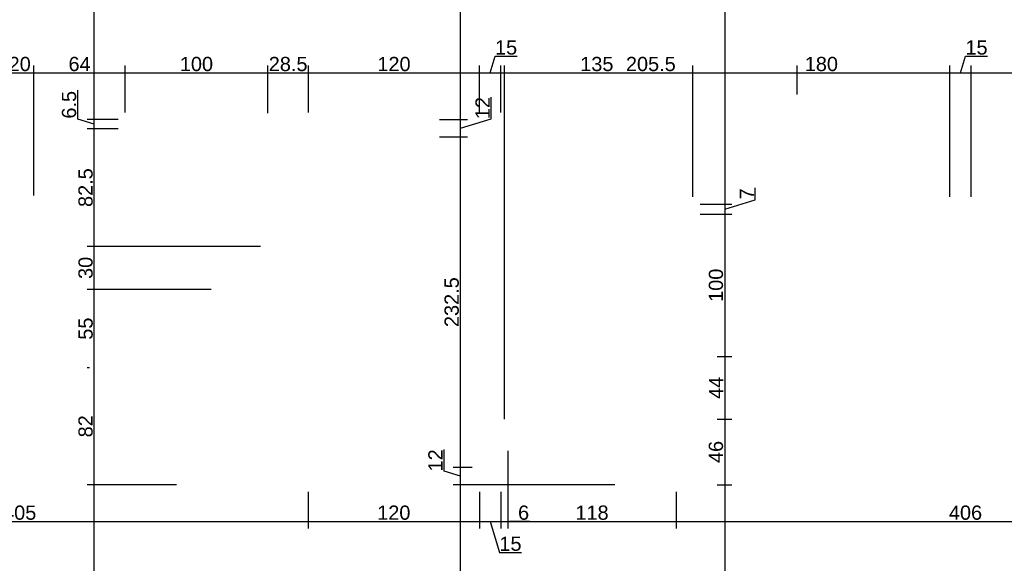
# Model space of a CAD drawing. Header units: millimetres. Extents: x 126553 to 403692, y -95821 to 38049.
# Tile 111 of 256: x 167066 to 167757, y -8104 to -7722. Entities that reach past the tile are written whole.
import ezdxf

# ---------------------------------------------------------------- set-up
doc = ezdxf.new("R2010")
doc.units = ezdxf.units.MM
doc.layers.add('11_wymiary', color=55, linetype='Continuous')
doc.layers.add('11_wymiary @ 50', color=55, linetype='Continuous')
doc.styles.add('11_RJ', font='arial.ttf')
doc.dimstyles.new('11_RJ (cc)', dxfattribs={"dimtxt": 0.2, "dimasz": 0.001, "dimexe": 0.1, "dimexo": 0.1, "dimgap": 0.02, "dimtad": 1, "dimdec": 1, "dimrnd": 0.5, "dimzin": 12, "dimdsep": 46, "dimtxsty": '11_RJ', "dimblk": 'OBLIQUE', "dimcen": 0, "dimdle": 0.01, "dimclrd": 256, "dimclre": 256, "dimclrt": 2, "dimazin": 3, "dimtfac": 1, "dimtdec": 1, "dimtofl": 0, "dimtmove": 0, "dimatfit": 3, "dimldrblk": 'DOT', "dimfxl": 1, "dimtolj": 1, "dimtzin": 13, "dimarcsym": 0})

# ---------------------------------------------------------------- blocks, each defined once
blk = doc.blocks.new('_Oblique')
at = {"color": 0, "linetype": 'ByBlock', "lineweight": -2}
blk.add_line((-0.5, -0.5), (0.5, 0.5), dxfattribs=at)
blk = doc.blocks.new('*D724')
at = {"layer": '11_wymiary', "lineweight": -2, "transparency": 16777216}
for p, q in [((166863.97, -8053.73), (166863.97, -8079.52)), ((167268.74, -8053.73), (167268.74, -8079.52)), ((166863.47, -8074.52), (167269.24, -8074.52))]:
    blk.add_line(p, q, dxfattribs=at)
at = {"layer": 'Defpoints', "color": 0, "transparency": 16777216}
for p in [(166863.97, -8048.73), (167268.74, -8048.73), (167268.74, -8074.52)]:
    blk.add_point(p, dxfattribs=at)
at = {"layer": '11_wymiary', "lineweight": -2, "transparency": 16777216, "xscale": 0.05, "yscale": 0.05, "zscale": 0.05, "rotation": 180}
blk.add_blockref('_Oblique', (166863.97, -8074.52), dxfattribs=at)
at = {"layer": '11_wymiary', "lineweight": -2, "transparency": 16777216, "xscale": 0.05, "yscale": 0.05, "zscale": 0.05}
blk.add_blockref('_Oblique', (167268.74, -8074.52), dxfattribs=at)
at = {"layer": '11_wymiary', "color": 2, "transparency": 16777216, "insert": (167066.35, -8068.41), "char_height": 10, "attachment_point": 5, "style": '11_RJ'}
blk.add_mtext('\\A1;405', dxfattribs=at)
blk = doc.blocks.new('_Dot')
at = {"color": 0, "linetype": 'ByBlock', "lineweight": -2}
blk.add_line((-0.5, 0), (-1, 0), dxfattribs=at)
at = {"color": 0, "linetype": 'ByBlock', "const_width": 0.5}
blk.add_lwpolyline([(-0.25, 0, 1), (0.25, 0, 1)], format="xyb", close=True, dxfattribs=at)
blk = doc.blocks.new('*D725')
at = {"layer": '11_wymiary', "lineweight": -2, "transparency": 16777216}
for p, q in [((167268.74, -8053.73), (167268.74, -8079.52)), ((167388.85, -8053.73), (167388.85, -8079.52)), ((167268.24, -8074.52), (167389.35, -8074.52))]:
    blk.add_line(p, q, dxfattribs=at)
at = {"layer": 'Defpoints', "color": 0, "transparency": 16777216}
for p in [(167268.74, -8048.73), (167388.85, -8048.73), (167388.85, -8074.52)]:
    blk.add_point(p, dxfattribs=at)
at = {"layer": '11_wymiary', "lineweight": -2, "transparency": 16777216, "xscale": 0.05, "yscale": 0.05, "zscale": 0.05, "rotation": 180}
blk.add_blockref('_Oblique', (167268.74, -8074.52), dxfattribs=at)
at = {"layer": '11_wymiary', "lineweight": -2, "transparency": 16777216, "xscale": 0.05, "yscale": 0.05, "zscale": 0.05}
blk.add_blockref('_Oblique', (167388.85, -8074.52), dxfattribs=at)
at = {"layer": '11_wymiary', "color": 2, "transparency": 16777216, "insert": (167328.79, -8068.41), "char_height": 10, "attachment_point": 5, "style": '11_RJ'}
blk.add_mtext('\\A1;120', dxfattribs=at)
blk = doc.blocks.new('*D726')
at = {"layer": '11_wymiary', "lineweight": -2, "transparency": 16777216}
for p, q in [((167388.85, -8053.73), (167388.85, -8079.52)), ((167403.85, -8053.73), (167403.85, -8079.52)), ((167388.35, -8074.52), (167404.35, -8074.52)), ((167396.35, -8074.52), (167402.9, -8096.33)), ((167402.9, -8096.33), (167418.36, -8096.33))]:
    blk.add_line(p, q, dxfattribs=at)
at = {"layer": 'Defpoints', "color": 0, "transparency": 16777216}
for p in [(167388.85, -8048.73), (167403.85, -8048.73), (167403.85, -8074.52)]:
    blk.add_point(p, dxfattribs=at)
at = {"layer": '11_wymiary', "lineweight": -2, "transparency": 16777216, "xscale": 0.05, "yscale": 0.05, "zscale": 0.05, "rotation": 180}
blk.add_blockref('_Oblique', (167388.85, -8074.52), dxfattribs=at)
at = {"layer": '11_wymiary', "lineweight": -2, "transparency": 16777216, "xscale": 0.05, "yscale": 0.05, "zscale": 0.05}
blk.add_blockref('_Oblique', (167403.85, -8074.52), dxfattribs=at)
at = {"layer": '11_wymiary', "color": 2, "transparency": 16777216, "insert": (167410.63, -8090.23), "char_height": 10, "attachment_point": 5, "style": '11_RJ'}
blk.add_mtext('\\A1;15', dxfattribs=at)
blk = doc.blocks.new('*D727')
at = {"layer": '11_wymiary', "lineweight": -2, "transparency": 16777216}
for p, q in [((167526.85, -8053.73), (167526.85, -8079.52)), ((167932.85, -8053.47), (167932.85, -8079.52)), ((167526.35, -8074.52), (167933.35, -8074.52))]:
    blk.add_line(p, q, dxfattribs=at)
at = {"layer": 'Defpoints', "color": 0, "transparency": 16777216}
for p in [(167526.85, -8048.73), (167932.85, -8048.47), (167932.85, -8074.52)]:
    blk.add_point(p, dxfattribs=at)
at = {"layer": '11_wymiary', "lineweight": -2, "transparency": 16777216, "xscale": 0.05, "yscale": 0.05, "zscale": 0.05, "rotation": 180}
blk.add_blockref('_Oblique', (167526.85, -8074.52), dxfattribs=at)
at = {"layer": '11_wymiary', "lineweight": -2, "transparency": 16777216, "xscale": 0.05, "yscale": 0.05, "zscale": 0.05}
blk.add_blockref('_Oblique', (167932.85, -8074.52), dxfattribs=at)
at = {"layer": '11_wymiary', "color": 2, "transparency": 16777216, "insert": (167729.85, -8068.41), "char_height": 10, "attachment_point": 5, "style": '11_RJ'}
blk.add_mtext('\\A1;406', dxfattribs=at)
blk = doc.blocks.new('*D682')
at = {"layer": '11_wymiary', "lineweight": -2, "transparency": 16777216}
for p, q in [((167056.35, -7846.73), (167056.35, -7754.58)), ((167076.35, -7845.67), (167076.35, -7754.58)), ((167055.85, -7759.58), (167076.85, -7759.58))]:
    blk.add_line(p, q, dxfattribs=at)
at = {"layer": 'Defpoints', "color": 0, "transparency": 16777216}
for p in [(167076.35, -7759.58), (167056.35, -7851.73), (167076.35, -7850.67)]:
    blk.add_point(p, dxfattribs=at)
at = {"layer": '11_wymiary', "lineweight": -2, "transparency": 16777216, "xscale": 0.05, "yscale": 0.05, "zscale": 0.05, "rotation": 180}
blk.add_blockref('_Oblique', (167056.35, -7759.58), dxfattribs=at)
at = {"layer": '11_wymiary', "lineweight": -2, "transparency": 16777216, "xscale": 0.05, "yscale": 0.05, "zscale": 0.05}
blk.add_blockref('_Oblique', (167076.35, -7759.58), dxfattribs=at)
at = {"layer": '11_wymiary', "color": 2, "transparency": 16777216, "insert": (167066.35, -7753.48), "char_height": 10, "attachment_point": 5, "style": '11_RJ'}
blk.add_mtext('\\A1;20', dxfattribs=at)
blk = doc.blocks.new('*D683')
at = {"layer": '11_wymiary', "lineweight": -2, "transparency": 16777216}
for p, q in [((167076.35, -7845.67), (167076.35, -7754.58)), ((167140.35, -7787.44), (167140.35, -7754.58)), ((167075.85, -7759.58), (167140.85, -7759.58))]:
    blk.add_line(p, q, dxfattribs=at)
at = {"layer": 'Defpoints', "color": 0, "transparency": 16777216}
for p in [(167140.35, -7759.58), (167140.35, -7792.44), (167076.35, -7850.67)]:
    blk.add_point(p, dxfattribs=at)
at = {"layer": '11_wymiary', "lineweight": -2, "transparency": 16777216, "xscale": 0.05, "yscale": 0.05, "zscale": 0.05, "rotation": 180}
blk.add_blockref('_Oblique', (167076.35, -7759.58), dxfattribs=at)
at = {"layer": '11_wymiary', "lineweight": -2, "transparency": 16777216, "xscale": 0.05, "yscale": 0.05, "zscale": 0.05}
blk.add_blockref('_Oblique', (167140.35, -7759.58), dxfattribs=at)
at = {"layer": '11_wymiary', "color": 2, "transparency": 16777216, "insert": (167108.35, -7753.48), "char_height": 10, "attachment_point": 5, "style": '11_RJ'}
blk.add_mtext('\\A1;64', dxfattribs=at)
blk = doc.blocks.new('*D684')
at = {"layer": '11_wymiary', "lineweight": -2, "transparency": 16777216}
for p, q in [((167140.35, -7787.44), (167140.35, -7754.58)), ((167240.35, -7787.94), (167240.35, -7754.58)), ((167139.85, -7759.58), (167240.85, -7759.58))]:
    blk.add_line(p, q, dxfattribs=at)
at = {"layer": 'Defpoints', "color": 0, "transparency": 16777216}
for p in [(167240.35, -7759.58), (167140.35, -7792.44), (167240.35, -7792.94)]:
    blk.add_point(p, dxfattribs=at)
at = {"layer": '11_wymiary', "lineweight": -2, "transparency": 16777216, "xscale": 0.05, "yscale": 0.05, "zscale": 0.05, "rotation": 180}
blk.add_blockref('_Oblique', (167140.35, -7759.58), dxfattribs=at)
at = {"layer": '11_wymiary', "lineweight": -2, "transparency": 16777216, "xscale": 0.05, "yscale": 0.05, "zscale": 0.05}
blk.add_blockref('_Oblique', (167240.35, -7759.58), dxfattribs=at)
at = {"layer": '11_wymiary', "color": 2, "transparency": 16777216, "insert": (167190.35, -7753.48), "char_height": 10, "attachment_point": 5, "style": '11_RJ'}
blk.add_mtext('\\A1;100', dxfattribs=at)
blk = doc.blocks.new('*D685')
at = {"layer": '11_wymiary', "lineweight": -2, "transparency": 16777216}
for p, q in [((167240.35, -7787.94), (167240.35, -7754.58)), ((167268.99, -7787.44), (167268.99, -7754.58)), ((167239.85, -7759.58), (167269.49, -7759.58))]:
    blk.add_line(p, q, dxfattribs=at)
at = {"layer": 'Defpoints', "color": 0, "transparency": 16777216}
for p in [(167268.99, -7759.58), (167240.35, -7792.94), (167268.99, -7792.44)]:
    blk.add_point(p, dxfattribs=at)
at = {"layer": '11_wymiary', "lineweight": -2, "transparency": 16777216, "xscale": 0.05, "yscale": 0.05, "zscale": 0.05, "rotation": 180}
blk.add_blockref('_Oblique', (167240.35, -7759.58), dxfattribs=at)
at = {"layer": '11_wymiary', "lineweight": -2, "transparency": 16777216, "xscale": 0.05, "yscale": 0.05, "zscale": 0.05}
blk.add_blockref('_Oblique', (167268.99, -7759.58), dxfattribs=at)
at = {"layer": '11_wymiary', "color": 2, "transparency": 16777216, "insert": (167254.67, -7753.48), "char_height": 10, "attachment_point": 5, "style": '11_RJ'}
blk.add_mtext('\\A1;28.5', dxfattribs=at)
blk = doc.blocks.new('*D686')
at = {"layer": '11_wymiary', "lineweight": -2, "transparency": 16777216}
for p, q in [((167268.99, -7787.44), (167268.99, -7754.58)), ((167388.85, -7787.44), (167388.85, -7754.58)), ((167268.49, -7759.58), (167389.35, -7759.58))]:
    blk.add_line(p, q, dxfattribs=at)
at = {"layer": 'Defpoints', "color": 0, "transparency": 16777216}
for p in [(167388.85, -7759.58), (167268.99, -7792.44), (167388.85, -7792.44)]:
    blk.add_point(p, dxfattribs=at)
at = {"layer": '11_wymiary', "lineweight": -2, "transparency": 16777216, "xscale": 0.05, "yscale": 0.05, "zscale": 0.05, "rotation": 180}
blk.add_blockref('_Oblique', (167268.99, -7759.58), dxfattribs=at)
at = {"layer": '11_wymiary', "lineweight": -2, "transparency": 16777216, "xscale": 0.05, "yscale": 0.05, "zscale": 0.05}
blk.add_blockref('_Oblique', (167388.85, -7759.58), dxfattribs=at)
at = {"layer": '11_wymiary', "color": 2, "transparency": 16777216, "insert": (167328.92, -7753.48), "char_height": 10, "attachment_point": 5, "style": '11_RJ'}
blk.add_mtext('\\A1;120', dxfattribs=at)
blk = doc.blocks.new('*D687')
at = {"layer": '11_wymiary', "lineweight": -2, "transparency": 16777216}
for p, q in [((167396.35, -7759.58), (167399.83, -7747.98)), ((167399.83, -7747.98), (167415.29, -7747.98)), ((167388.85, -7787.44), (167388.85, -7754.58)), ((167403.85, -7787.44), (167403.85, -7754.58)), ((167388.35, -7759.58), (167404.35, -7759.58))]:
    blk.add_line(p, q, dxfattribs=at)
at = {"layer": 'Defpoints', "color": 0, "transparency": 16777216}
for p in [(167403.85, -7759.58), (167388.85, -7792.44), (167403.85, -7792.44)]:
    blk.add_point(p, dxfattribs=at)
at = {"layer": '11_wymiary', "lineweight": -2, "transparency": 16777216, "xscale": 0.05, "yscale": 0.05, "zscale": 0.05, "rotation": 180}
blk.add_blockref('_Oblique', (167388.85, -7759.58), dxfattribs=at)
at = {"layer": '11_wymiary', "lineweight": -2, "transparency": 16777216, "xscale": 0.05, "yscale": 0.05, "zscale": 0.05}
blk.add_blockref('_Oblique', (167403.85, -7759.58), dxfattribs=at)
at = {"layer": '11_wymiary', "color": 2, "transparency": 16777216, "insert": (167407.56, -7741.87), "char_height": 10, "attachment_point": 5, "style": '11_RJ'}
blk.add_mtext('\\A1;15', dxfattribs=at)
blk = doc.blocks.new('*D688')
at = {"layer": '11_wymiary', "lineweight": -2, "transparency": 16777216}
for p, q in [((167403.85, -7787.44), (167403.85, -7754.58)), ((167538.61, -7846.73), (167538.61, -7754.58)), ((167403.35, -7759.58), (167539.11, -7759.58))]:
    blk.add_line(p, q, dxfattribs=at)
at = {"layer": 'Defpoints', "color": 0, "transparency": 16777216}
for p in [(167538.61, -7759.58), (167403.85, -7792.44), (167538.61, -7851.73)]:
    blk.add_point(p, dxfattribs=at)
at = {"layer": '11_wymiary', "lineweight": -2, "transparency": 16777216, "xscale": 0.05, "yscale": 0.05, "zscale": 0.05, "rotation": 180}
blk.add_blockref('_Oblique', (167403.85, -7759.58), dxfattribs=at)
at = {"layer": '11_wymiary', "lineweight": -2, "transparency": 16777216, "xscale": 0.05, "yscale": 0.05, "zscale": 0.05}
blk.add_blockref('_Oblique', (167538.61, -7759.58), dxfattribs=at)
at = {"layer": '11_wymiary', "color": 2, "transparency": 16777216, "insert": (167471.23, -7753.47), "char_height": 10, "attachment_point": 5, "style": '11_RJ'}
blk.add_mtext('\\A1;135', dxfattribs=at)
blk = doc.blocks.new('*D689')
at = {"layer": '11_wymiary', "lineweight": -2, "transparency": 16777216}
for p, q in [((167538.61, -7846.73), (167538.61, -7754.58)), ((167718.85, -7846.73), (167718.85, -7754.58)), ((167538.11, -7759.58), (167719.35, -7759.58))]:
    blk.add_line(p, q, dxfattribs=at)
at = {"layer": 'Defpoints', "color": 0, "transparency": 16777216}
for p in [(167718.85, -7759.58), (167538.61, -7851.73), (167718.85, -7851.73)]:
    blk.add_point(p, dxfattribs=at)
at = {"layer": '11_wymiary', "lineweight": -2, "transparency": 16777216, "xscale": 0.05, "yscale": 0.05, "zscale": 0.05, "rotation": 180}
blk.add_blockref('_Oblique', (167538.61, -7759.58), dxfattribs=at)
at = {"layer": '11_wymiary', "lineweight": -2, "transparency": 16777216, "xscale": 0.05, "yscale": 0.05, "zscale": 0.05}
blk.add_blockref('_Oblique', (167718.85, -7759.58), dxfattribs=at)
at = {"layer": '11_wymiary', "color": 2, "transparency": 16777216, "insert": (167628.73, -7753.48), "char_height": 10, "attachment_point": 5, "style": '11_RJ'}
blk.add_mtext('\\A1;180', dxfattribs=at)
blk = doc.blocks.new('*D690')
at = {"layer": '11_wymiary', "lineweight": -2, "transparency": 16777216}
for p, q in [((167726.35, -7759.58), (167729.83, -7747.98)), ((167729.83, -7747.98), (167745.29, -7747.98)), ((167718.85, -7846.73), (167718.85, -7754.58)), ((167733.85, -7846.73), (167733.85, -7754.58)), ((167718.35, -7759.58), (167734.35, -7759.58))]:
    blk.add_line(p, q, dxfattribs=at)
at = {"layer": 'Defpoints', "color": 0, "transparency": 16777216}
for p in [(167733.85, -7759.58), (167718.85, -7851.73), (167733.85, -7851.73)]:
    blk.add_point(p, dxfattribs=at)
at = {"layer": '11_wymiary', "lineweight": -2, "transparency": 16777216, "xscale": 0.05, "yscale": 0.05, "zscale": 0.05, "rotation": 180}
blk.add_blockref('_Oblique', (167718.85, -7759.58), dxfattribs=at)
at = {"layer": '11_wymiary', "lineweight": -2, "transparency": 16777216, "xscale": 0.05, "yscale": 0.05, "zscale": 0.05}
blk.add_blockref('_Oblique', (167733.85, -7759.58), dxfattribs=at)
at = {"layer": '11_wymiary', "color": 2, "transparency": 16777216, "insert": (167737.56, -7741.87), "char_height": 10, "attachment_point": 5, "style": '11_RJ'}
blk.add_mtext('\\A1;15', dxfattribs=at)
blk = doc.blocks.new('*D691')
at = {"layer": '11_wymiary', "lineweight": -2, "transparency": 16777216}
for p, q in [((167733.85, -7846.73), (167733.85, -7754.58)), ((167914.1, -7846.73), (167914.1, -7754.58)), ((167733.35, -7759.58), (167914.6, -7759.58))]:
    blk.add_line(p, q, dxfattribs=at)
at = {"layer": 'Defpoints', "color": 0, "transparency": 16777216}
for p in [(167914.1, -7759.58), (167733.85, -7851.73), (167914.1, -7851.73)]:
    blk.add_point(p, dxfattribs=at)
at = {"layer": '11_wymiary', "lineweight": -2, "transparency": 16777216, "xscale": 0.05, "yscale": 0.05, "zscale": 0.05, "rotation": 180}
blk.add_blockref('_Oblique', (167733.85, -7759.58), dxfattribs=at)
at = {"layer": '11_wymiary', "lineweight": -2, "transparency": 16777216, "xscale": 0.05, "yscale": 0.05, "zscale": 0.05}
blk.add_blockref('_Oblique', (167914.1, -7759.58), dxfattribs=at)
at = {"layer": '11_wymiary', "color": 2, "transparency": 16777216, "insert": (167823.98, -7753.48), "char_height": 10, "attachment_point": 5, "style": '11_RJ'}
blk.add_mtext('\\A1;180', dxfattribs=at)
blk = doc.blocks.new('*D498')
at = {"layer": '11_wymiary', "lineweight": -2, "transparency": 16777216}
for p, q in [((167483.96, -8048.73), (167370.54, -8048.73)), ((167375.54, -8269.61), (167375.54, -8048.23)), ((167384.93, -8269.11), (167370.54, -8269.11))]:
    blk.add_line(p, q, dxfattribs=at)
at = {"layer": 'Defpoints', "color": 0, "transparency": 16777216}
for p in [(167375.54, -8048.73), (167488.96, -8048.73), (167389.93, -8269.11)]:
    blk.add_point(p, dxfattribs=at)
at = {"layer": '11_wymiary', "lineweight": -2, "transparency": 16777216, "xscale": 0.05, "yscale": 0.05, "zscale": 0.05}
for p, rotation in [((167375.54, -8048.73), 90), ((167375.54, -8269.11), 270)]:
    blk.add_blockref('_Oblique', p, dxfattribs=dict(at, rotation=rotation))
at = {"layer": '11_wymiary', "color": 2, "transparency": 16777216, "insert": (167369.43, -8158.92), "char_height": 10, "attachment_point": 5, "rotation": 90, "style": '11_RJ'}
blk.add_mtext('\\A1;220.5', dxfattribs=at)
blk = doc.blocks.new('*D499')
at = {"layer": '11_wymiary', "lineweight": -2, "transparency": 16777216}
for p, q in [((167364.02, -8039.28), (167364.02, -8024)), ((167375.54, -8042.73), (167364.02, -8039.28)), ((167383.85, -8036.73), (167370.54, -8036.73)), ((167375.54, -8049.23), (167375.54, -8036.23)), ((167483.96, -8048.73), (167370.54, -8048.73))]:
    blk.add_line(p, q, dxfattribs=at)
at = {"layer": 'Defpoints', "color": 0, "transparency": 16777216}
for p in [(167375.54, -8036.73), (167388.85, -8036.73), (167488.96, -8048.73)]:
    blk.add_point(p, dxfattribs=at)
at = {"layer": '11_wymiary', "lineweight": -2, "transparency": 16777216, "xscale": 0.05, "yscale": 0.05, "zscale": 0.05}
for p, rotation in [((167375.54, -8036.73), 90), ((167375.54, -8048.73), 270)]:
    blk.add_blockref('_Oblique', p, dxfattribs=dict(at, rotation=rotation))
at = {"layer": '11_wymiary', "color": 2, "transparency": 16777216, "insert": (167358, -8031.64), "char_height": 10, "attachment_point": 5, "rotation": 90, "style": '11_RJ'}
blk.add_mtext('\\A1;12', dxfattribs=at)
blk = doc.blocks.new('*D500')
at = {"layer": '11_wymiary', "lineweight": -2, "transparency": 16777216}
for p, q in [((167360.93, -7804.44), (167380.54, -7804.44)), ((167375.54, -8037.23), (167375.54, -7803.94)), ((167383.85, -8036.73), (167370.54, -8036.73))]:
    blk.add_line(p, q, dxfattribs=at)
at = {"layer": 'Defpoints', "color": 0, "transparency": 16777216}
for p in [(167355.93, -7804.44), (167375.54, -7804.44), (167388.85, -8036.73)]:
    blk.add_point(p, dxfattribs=at)
at = {"layer": '11_wymiary', "lineweight": -2, "transparency": 16777216, "xscale": 0.05, "yscale": 0.05, "zscale": 0.05}
for p, rotation in [((167375.54, -7804.44), 90), ((167375.54, -8036.73), 270)]:
    blk.add_blockref('_Oblique', p, dxfattribs=dict(at, rotation=rotation))
at = {"layer": '11_wymiary', "color": 2, "transparency": 16777216, "insert": (167369.43, -7920.59), "char_height": 10, "attachment_point": 5, "rotation": 90, "style": '11_RJ'}
blk.add_mtext('\\A1;232.5', dxfattribs=at)
blk = doc.blocks.new('*D501')
at = {"layer": '11_wymiary', "lineweight": -2, "transparency": 16777216}
for p, q in [((167397.1, -7791.97), (167397.1, -7776.69)), ((167360.93, -7792.44), (167380.54, -7792.44)), ((167375.54, -7804.94), (167375.54, -7791.94)), ((167375.54, -7798.44), (167397.1, -7791.97)), ((167360.93, -7804.44), (167380.54, -7804.44))]:
    blk.add_line(p, q, dxfattribs=at)
at = {"layer": 'Defpoints', "color": 0, "transparency": 16777216}
for p in [(167355.93, -7792.44), (167375.54, -7792.44), (167355.93, -7804.44)]:
    blk.add_point(p, dxfattribs=at)
at = {"layer": '11_wymiary', "lineweight": -2, "transparency": 16777216, "xscale": 0.05, "yscale": 0.05, "zscale": 0.05}
for p, rotation in [((167375.54, -7792.44), 90), ((167375.54, -7804.44), 270)]:
    blk.add_blockref('_Oblique', p, dxfattribs=dict(at, rotation=rotation))
at = {"layer": '11_wymiary', "color": 2, "transparency": 16777216, "insert": (167391.08, -7784.33), "char_height": 10, "attachment_point": 5, "rotation": 90, "style": '11_RJ'}
blk.add_mtext('\\A1;12', dxfattribs=at)
blk = doc.blocks.new('*D502')
at = {"layer": '11_wymiary', "lineweight": -2, "transparency": 16777216}
for p, q in [((167363.43, -7354.23), (167380.54, -7354.23)), ((167375.54, -7792.94), (167375.54, -7353.73)), ((167360.93, -7792.44), (167380.54, -7792.44))]:
    blk.add_line(p, q, dxfattribs=at)
at = {"layer": 'Defpoints', "color": 0, "transparency": 16777216}
for p in [(167358.43, -7354.23), (167375.54, -7354.23), (167355.93, -7792.44)]:
    blk.add_point(p, dxfattribs=at)
at = {"layer": '11_wymiary', "lineweight": -2, "transparency": 16777216, "xscale": 0.05, "yscale": 0.05, "zscale": 0.05}
for p, rotation in [((167375.54, -7354.23), 90), ((167375.54, -7792.44), 270)]:
    blk.add_blockref('_Oblique', p, dxfattribs=dict(at, rotation=rotation))
at = {"layer": '11_wymiary', "color": 2, "transparency": 16777216, "insert": (167369.43, -7573.34), "char_height": 10, "attachment_point": 5, "rotation": 90, "style": '11_RJ'}
blk.add_mtext('\\A1;438', dxfattribs=at)
blk = doc.blocks.new('*D307')
at = {"layer": '11_wymiary', "lineweight": -2, "transparency": 16777216}
for p, q in [((167176.35, -8048.73), (167113.71, -8048.73)), ((167118.71, -8263.61), (167118.71, -8048.23)), ((167176.35, -8263.11), (167113.71, -8263.11))]:
    blk.add_line(p, q, dxfattribs=at)
at = {"layer": 'Defpoints', "color": 0, "transparency": 16777216}
for p in [(167118.71, -8048.73), (167181.35, -8048.73), (167181.35, -8263.11)]:
    blk.add_point(p, dxfattribs=at)
at = {"layer": '11_wymiary', "lineweight": -2, "transparency": 16777216, "xscale": 0.05, "yscale": 0.05, "zscale": 0.05}
for p, rotation in [((167118.71, -8048.73), 90), ((167118.71, -8263.11), 270)]:
    blk.add_blockref('_Oblique', p, dxfattribs=dict(at, rotation=rotation))
at = {"layer": '11_wymiary', "color": 2, "transparency": 16777216, "insert": (167112.6, -8155.92), "char_height": 10, "attachment_point": 5, "rotation": 90, "style": '11_RJ'}
blk.add_mtext('\\A1;214.5', dxfattribs=at)
blk = doc.blocks.new('*D308')
at = {"layer": '11_wymiary', "lineweight": -2, "transparency": 16777216}
for p, q in [((167115.35, -7966.73), (167113.71, -7966.73)), ((167118.71, -8049.23), (167118.71, -7966.23)), ((167176.35, -8048.73), (167113.71, -8048.73))]:
    blk.add_line(p, q, dxfattribs=at)
at = {"layer": 'Defpoints', "color": 0, "transparency": 16777216}
for p in [(167118.71, -7966.73), (167120.35, -7966.73), (167181.35, -8048.73)]:
    blk.add_point(p, dxfattribs=at)
at = {"layer": '11_wymiary', "lineweight": -2, "transparency": 16777216, "xscale": 0.05, "yscale": 0.05, "zscale": 0.05}
for p, rotation in [((167118.71, -7966.73), 90), ((167118.71, -8048.73), 270)]:
    blk.add_blockref('_Oblique', p, dxfattribs=dict(at, rotation=rotation))
at = {"layer": '11_wymiary', "color": 2, "transparency": 16777216, "insert": (167112.6, -8007.73), "char_height": 10, "attachment_point": 5, "rotation": 90, "style": '11_RJ'}
blk.add_mtext('\\A1;82', dxfattribs=at)
blk = doc.blocks.new('*D309')
at = {"layer": '11_wymiary', "lineweight": -2, "transparency": 16777216}
for p, q in [((167200.63, -7911.65), (167113.71, -7911.65)), ((167118.71, -7967.23), (167118.71, -7911.15)), ((167115.35, -7966.73), (167113.71, -7966.73))]:
    blk.add_line(p, q, dxfattribs=at)
at = {"layer": 'Defpoints', "color": 0, "transparency": 16777216}
for p in [(167118.71, -7911.65), (167205.63, -7911.65), (167120.35, -7966.73)]:
    blk.add_point(p, dxfattribs=at)
at = {"layer": '11_wymiary', "lineweight": -2, "transparency": 16777216, "xscale": 0.05, "yscale": 0.05, "zscale": 0.05}
for p, rotation in [((167118.71, -7911.65), 90), ((167118.71, -7966.73), 270)]:
    blk.add_blockref('_Oblique', p, dxfattribs=dict(at, rotation=rotation))
at = {"layer": '11_wymiary', "color": 2, "transparency": 16777216, "insert": (167112.62, -7939.19), "char_height": 10, "attachment_point": 5, "rotation": 90, "style": '11_RJ'}
blk.add_mtext('\\A1;55', dxfattribs=at)
blk = doc.blocks.new('*D310')
at = {"layer": '11_wymiary', "lineweight": -2, "transparency": 16777216}
for p, q in [((167118.71, -7912.15), (167118.71, -7880.94)), ((167235.35, -7881.44), (167113.71, -7881.44)), ((167200.63, -7911.65), (167113.71, -7911.65))]:
    blk.add_line(p, q, dxfattribs=at)
at = {"layer": 'Defpoints', "color": 0, "transparency": 16777216}
for p in [(167118.71, -7881.44), (167240.35, -7881.44), (167205.63, -7911.65)]:
    blk.add_point(p, dxfattribs=at)
at = {"layer": '11_wymiary', "lineweight": -2, "transparency": 16777216, "xscale": 0.05, "yscale": 0.05, "zscale": 0.05}
for p, rotation in [((167118.71, -7881.44), 90), ((167118.71, -7911.65), 270)]:
    blk.add_blockref('_Oblique', p, dxfattribs=dict(at, rotation=rotation))
at = {"layer": '11_wymiary', "color": 2, "transparency": 16777216, "insert": (167112.6, -7896.54), "char_height": 10, "attachment_point": 5, "rotation": 90, "style": '11_RJ'}
blk.add_mtext('\\A1;30', dxfattribs=at)
blk = doc.blocks.new('*D311')
at = {"layer": '11_wymiary', "lineweight": -2, "transparency": 16777216}
for p, q in [((167135.35, -7798.94), (167113.71, -7798.94)), ((167118.71, -7881.94), (167118.71, -7798.44)), ((167235.35, -7881.44), (167113.71, -7881.44))]:
    blk.add_line(p, q, dxfattribs=at)
at = {"layer": 'Defpoints', "color": 0, "transparency": 16777216}
for p in [(167118.71, -7798.94), (167140.35, -7798.94), (167240.35, -7881.44)]:
    blk.add_point(p, dxfattribs=at)
at = {"layer": '11_wymiary', "lineweight": -2, "transparency": 16777216, "xscale": 0.05, "yscale": 0.05, "zscale": 0.05}
for p, rotation in [((167118.71, -7798.94), 90), ((167118.71, -7881.44), 270)]:
    blk.add_blockref('_Oblique', p, dxfattribs=dict(at, rotation=rotation))
at = {"layer": '11_wymiary', "color": 2, "transparency": 16777216, "insert": (167112.6, -7840.19), "char_height": 10, "attachment_point": 5, "rotation": 90, "style": '11_RJ'}
blk.add_mtext('\\A1;82.5', dxfattribs=at)
blk = doc.blocks.new('*D312')
at = {"layer": '11_wymiary', "lineweight": -2, "transparency": 16777216}
for p, q in [((167107.1, -7792.21), (167107.1, -7771.87)), ((167118.71, -7795.69), (167107.1, -7792.21)), ((167135.35, -7792.44), (167113.71, -7792.44)), ((167118.71, -7799.44), (167118.71, -7791.94)), ((167135.35, -7798.94), (167113.71, -7798.94))]:
    blk.add_line(p, q, dxfattribs=at)
at = {"layer": 'Defpoints', "color": 0, "transparency": 16777216}
for p in [(167118.71, -7792.44), (167140.35, -7792.44), (167140.35, -7798.94)]:
    blk.add_point(p, dxfattribs=at)
at = {"layer": '11_wymiary', "lineweight": -2, "transparency": 16777216, "xscale": 0.05, "yscale": 0.05, "zscale": 0.05}
for p, rotation in [((167118.71, -7792.44), 90), ((167118.71, -7798.94), 270)]:
    blk.add_blockref('_Oblique', p, dxfattribs=dict(at, rotation=rotation))
at = {"layer": '11_wymiary', "color": 2, "transparency": 16777216, "insert": (167101, -7782.04), "char_height": 10, "attachment_point": 5, "rotation": 90, "style": '11_RJ'}
blk.add_mtext('\\A1;6.5', dxfattribs=at)
blk = doc.blocks.new('*D313')
at = {"layer": '11_wymiary', "lineweight": -2, "transparency": 16777216}
for p, q in [((167121.35, -7352.54), (167113.71, -7352.54)), ((167118.71, -7792.94), (167118.71, -7352.04)), ((167135.35, -7792.44), (167113.71, -7792.44))]:
    blk.add_line(p, q, dxfattribs=at)
at = {"layer": 'Defpoints', "color": 0, "transparency": 16777216}
for p in [(167118.71, -7352.54), (167126.35, -7352.54), (167140.35, -7792.44)]:
    blk.add_point(p, dxfattribs=at)
at = {"layer": '11_wymiary', "lineweight": -2, "transparency": 16777216, "xscale": 0.05, "yscale": 0.05, "zscale": 0.05}
for p, rotation in [((167118.71, -7352.54), 90), ((167118.71, -7792.44), 270)]:
    blk.add_blockref('_Oblique', p, dxfattribs=dict(at, rotation=rotation))
at = {"layer": '11_wymiary', "color": 2, "transparency": 16777216, "insert": (167112.6, -7572.49), "char_height": 10, "attachment_point": 5, "rotation": 90, "style": '11_RJ'}
blk.add_mtext('\\A1;440', dxfattribs=at)
blk = doc.blocks.new('*D314')
at = {"layer": '11_wymiary', "lineweight": -2, "transparency": 16777216}
for p, q in [((167697.85, -7354.23), (167555.91, -7354.23)), ((167560.91, -7353.73), (167560.91, -7852.23)), ((167543.61, -7851.73), (167565.91, -7851.73))]:
    blk.add_line(p, q, dxfattribs=at)
at = {"layer": 'Defpoints', "color": 0, "transparency": 16777216}
for p in [(167702.85, -7354.23), (167538.61, -7851.73), (167560.91, -7851.73)]:
    blk.add_point(p, dxfattribs=at)
at = {"layer": '11_wymiary', "lineweight": -2, "transparency": 16777216, "xscale": 0.05, "yscale": 0.05, "zscale": 0.05}
for p, rotation in [((167560.91, -7354.23), 90), ((167560.91, -7851.73), 270)]:
    blk.add_blockref('_Oblique', p, dxfattribs=dict(at, rotation=rotation))
at = {"layer": '11_wymiary', "color": 2, "transparency": 16777216, "insert": (167554.81, -7602.98), "char_height": 10, "attachment_point": 5, "rotation": 90, "style": '11_RJ'}
blk.add_mtext('\\A1;497.5', dxfattribs=at)
blk = doc.blocks.new('*D507')
at = {"layer": '11_wymiary', "lineweight": -2, "transparency": 16777216}
for p, q in [((167582.41, -7848.78), (167582.41, -7840.31)), ((167543.61, -7851.73), (167565.91, -7851.73)), ((167560.91, -7855.23), (167582.41, -7848.78)), ((167560.91, -7851.23), (167560.91, -7859.23)), ((167543.61, -7858.73), (167565.91, -7858.73))]:
    blk.add_line(p, q, dxfattribs=at)
at = {"layer": 'Defpoints', "color": 0, "transparency": 16777216}
for p in [(167538.61, -7851.73), (167538.61, -7858.73), (167560.91, -7858.73)]:
    blk.add_point(p, dxfattribs=at)
at = {"layer": '11_wymiary', "lineweight": -2, "transparency": 16777216, "xscale": 0.05, "yscale": 0.05, "zscale": 0.05}
for p, rotation in [((167560.91, -7851.73), 90), ((167560.91, -7858.73), 270)]:
    blk.add_blockref('_Oblique', p, dxfattribs=dict(at, rotation=rotation))
at = {"layer": '11_wymiary', "color": 2, "transparency": 16777216, "insert": (167576.41, -7844.55), "char_height": 10, "attachment_point": 5, "rotation": 90, "style": '11_RJ'}
blk.add_mtext('\\A1;7', dxfattribs=at)
blk = doc.blocks.new('*D508')
at = {"layer": '11_wymiary', "lineweight": -2, "transparency": 16777216}
for p, q in [((167543.61, -7858.73), (167565.91, -7858.73)), ((167560.91, -7858.23), (167560.91, -7959.23)), ((167555.61, -7958.73), (167565.91, -7958.73))]:
    blk.add_line(p, q, dxfattribs=at)
at = {"layer": 'Defpoints', "color": 0, "transparency": 16777216}
for p in [(167538.61, -7858.73), (167550.61, -7958.73), (167560.91, -7958.73)]:
    blk.add_point(p, dxfattribs=at)
at = {"layer": '11_wymiary', "lineweight": -2, "transparency": 16777216, "xscale": 0.05, "yscale": 0.05, "zscale": 0.05}
for p, rotation in [((167560.91, -7858.73), 90), ((167560.91, -7958.73), 270)]:
    blk.add_blockref('_Oblique', p, dxfattribs=dict(at, rotation=rotation))
at = {"layer": '11_wymiary', "color": 2, "transparency": 16777216, "insert": (167554.81, -7908.73), "char_height": 10, "attachment_point": 5, "rotation": 90, "style": '11_RJ'}
blk.add_mtext('\\A1;100', dxfattribs=at)
blk = doc.blocks.new('*D509')
at = {"layer": '11_wymiary', "lineweight": -2, "transparency": 16777216}
for p, q in [((167555.61, -7958.73), (167565.91, -7958.73)), ((167560.91, -7958.23), (167560.91, -8003.23)), ((167555.61, -8002.73), (167565.91, -8002.73))]:
    blk.add_line(p, q, dxfattribs=at)
at = {"layer": 'Defpoints', "color": 0, "transparency": 16777216}
for p in [(167550.61, -7958.73), (167550.61, -8002.73), (167560.91, -8002.73)]:
    blk.add_point(p, dxfattribs=at)
at = {"layer": '11_wymiary', "lineweight": -2, "transparency": 16777216, "xscale": 0.05, "yscale": 0.05, "zscale": 0.05}
for p, rotation in [((167560.91, -7958.73), 90), ((167560.91, -8002.73), 270)]:
    blk.add_blockref('_Oblique', p, dxfattribs=dict(at, rotation=rotation))
at = {"layer": '11_wymiary', "color": 2, "transparency": 16777216, "insert": (167554.91, -7980.73), "char_height": 10, "attachment_point": 5, "rotation": 90, "style": '11_RJ'}
blk.add_mtext('\\A1;44', dxfattribs=at)
blk = doc.blocks.new('*D510')
at = {"layer": '11_wymiary', "lineweight": -2, "transparency": 16777216}
for p, q in [((167555.61, -8002.73), (167565.91, -8002.73)), ((167560.91, -8002.23), (167560.91, -8049.23)), ((167555.61, -8048.73), (167565.91, -8048.73))]:
    blk.add_line(p, q, dxfattribs=at)
at = {"layer": 'Defpoints', "color": 0, "transparency": 16777216}
for p in [(167550.61, -8002.73), (167550.61, -8048.73), (167560.91, -8048.73)]:
    blk.add_point(p, dxfattribs=at)
at = {"layer": '11_wymiary', "lineweight": -2, "transparency": 16777216, "xscale": 0.05, "yscale": 0.05, "zscale": 0.05}
for p, rotation in [((167560.91, -8002.73), 90), ((167560.91, -8048.73), 270)]:
    blk.add_blockref('_Oblique', p, dxfattribs=dict(at, rotation=rotation))
at = {"layer": '11_wymiary', "color": 2, "transparency": 16777216, "insert": (167554.81, -8025.73), "char_height": 10, "attachment_point": 5, "rotation": 90, "style": '11_RJ'}
blk.add_mtext('\\A1;46', dxfattribs=at)
blk = doc.blocks.new('*D511')
at = {"layer": '11_wymiary', "lineweight": -2, "transparency": 16777216}
for p, q in [((167555.61, -8048.73), (167565.91, -8048.73)), ((167560.91, -8048.23), (167560.91, -8269.61)), ((167534.35, -8269.11), (167565.91, -8269.11))]:
    blk.add_line(p, q, dxfattribs=at)
at = {"layer": 'Defpoints', "color": 0, "transparency": 16777216}
for p in [(167550.61, -8048.73), (167529.35, -8269.11), (167560.91, -8269.11)]:
    blk.add_point(p, dxfattribs=at)
at = {"layer": '11_wymiary', "lineweight": -2, "transparency": 16777216, "xscale": 0.05, "yscale": 0.05, "zscale": 0.05}
for p, rotation in [((167560.91, -8048.73), 90), ((167560.91, -8269.11), 270)]:
    blk.add_blockref('_Oblique', p, dxfattribs=dict(at, rotation=rotation))
at = {"layer": '11_wymiary', "color": 2, "transparency": 16777216, "insert": (167554.81, -8158.92), "char_height": 10, "attachment_point": 5, "rotation": 90, "style": '11_RJ'}
blk.add_mtext('\\A1;220.5', dxfattribs=at)
blk = doc.blocks.new('*D18')
at = {"layer": '11_wymiary', "lineweight": -2, "transparency": 16777216}
for p, q in [((167408.85, -8024.96), (167408.85, -8079.52)), ((167526.85, -8053.73), (167526.85, -8079.52)), ((167408.35, -8074.52), (167527.35, -8074.52))]:
    blk.add_line(p, q, dxfattribs=at)
at = {"layer": 'Defpoints', "color": 0, "transparency": 16777216}
for p in [(167408.85, -8019.96), (167526.85, -8048.73), (167526.85, -8074.52)]:
    blk.add_point(p, dxfattribs=at)
at = {"layer": '11_wymiary', "lineweight": -2, "transparency": 16777216, "xscale": 0.05, "yscale": 0.05, "zscale": 0.05, "rotation": 180}
blk.add_blockref('_Oblique', (167408.85, -8074.52), dxfattribs=at)
at = {"layer": '11_wymiary', "lineweight": -2, "transparency": 16777216, "xscale": 0.05, "yscale": 0.05, "zscale": 0.05}
blk.add_blockref('_Oblique', (167526.85, -8074.52), dxfattribs=at)
at = {"layer": '11_wymiary', "color": 2, "transparency": 16777216, "insert": (167467.85, -8068.41), "char_height": 10, "attachment_point": 5, "style": '11_RJ'}
blk.add_mtext('\\A1;118', dxfattribs=at)
blk = doc.blocks.new('*D19')
at = {"layer": '11_wymiary', "lineweight": -2, "transparency": 16777216}
for p, q in [((167406.35, -8002.73), (167406.35, -7754.58)), ((167611.85, -7774.73), (167611.85, -7754.58)), ((167405.85, -7759.58), (167612.35, -7759.58))]:
    blk.add_line(p, q, dxfattribs=at)
at = {"layer": 'Defpoints', "color": 0, "transparency": 16777216}
for p in [(167611.85, -7759.58), (167611.85, -7779.73), (167406.35, -8007.73)]:
    blk.add_point(p, dxfattribs=at)
at = {"layer": '11_wymiary', "lineweight": -2, "transparency": 16777216, "xscale": 0.05, "yscale": 0.05, "zscale": 0.05, "rotation": 180}
blk.add_blockref('_Oblique', (167406.35, -7759.58), dxfattribs=at)
at = {"layer": '11_wymiary', "lineweight": -2, "transparency": 16777216, "xscale": 0.05, "yscale": 0.05, "zscale": 0.05}
blk.add_blockref('_Oblique', (167611.85, -7759.58), dxfattribs=at)
at = {"layer": '11_wymiary', "color": 2, "transparency": 16777216, "insert": (167509.1, -7753.48), "char_height": 10, "attachment_point": 5, "style": '11_RJ'}
blk.add_mtext('\\A1;205.5', dxfattribs=at)
blk = doc.blocks.new('*D25')
at = {"layer": '11_wymiary', "lineweight": -2, "transparency": 16777216}
for p, q in [((167403.35, -8074.52), (167410.35, -8074.52)), ((167424.15, -8074.52), (167409.85, -8074.52))]:
    blk.add_line(p, q, dxfattribs=at)
at = {"layer": 'Defpoints', "color": 0, "transparency": 16777216}
for p in [(167403.85, -8074.52), (167409.85, -8074.52), (167409.85, -8074.52)]:
    blk.add_point(p, dxfattribs=at)
at = {"layer": '11_wymiary', "lineweight": -2, "transparency": 16777216, "xscale": 0.05, "yscale": 0.05, "zscale": 0.05, "rotation": 180}
blk.add_blockref('_Oblique', (167403.85, -8074.52), dxfattribs=at)
at = {"layer": '11_wymiary', "lineweight": -2, "transparency": 16777216, "xscale": 0.05, "yscale": 0.05, "zscale": 0.05}
blk.add_blockref('_Oblique', (167409.85, -8074.52), dxfattribs=at)
at = {"layer": '11_wymiary', "color": 2, "transparency": 16777216, "insert": (167419.85, -8068.41), "char_height": 10, "attachment_point": 5, "style": '11_RJ'}
blk.add_mtext('\\A1;6', dxfattribs=at)

msp = doc.modelspace()

# ---------------------------------------------------------------- dimensions: what is measured, and where the dimension line sits
at = {"layer": '11_wymiary @ 50'}
for base, p1, p2, picture, middle in [((167118.7081, -7352.54476), (167140.35215, -7792.44002), (167126.35215, -7352.54476), '*D313', (167112.60237, -7572.49239)), ((167375.54037, -7354.23273), (167355.93062, -7792.44002), (167358.43062, -7354.23273), '*D502', (167369.43123, -7573.33638)), ((167560.91343, -7851.73273), (167702.85215, -7354.23273), (167538.60545, -7851.73273), '*D314', (167554.8077, -7602.98273)), ((167118.7081, -7792.44002), (167140.35215, -7798.94002), (167140.35215, -7792.44002), '*D312', (167100.99664, -7791.20831)), ((167375.54037, -7792.44002), (167355.93062, -7804.44002), (167355.93062, -7792.44002), '*D501', (167391.0813, -7790.97161)), ((167118.7081, -7798.94002), (167240.35215, -7881.43978), (167140.35215, -7798.94002), '*D311', (167112.60237, -7840.1899)), ((167375.54037, -7804.44002), (167388.85215, -8036.73273), (167355.93062, -7804.44002), '*D500', (167369.43123, -7920.58638)), ((167560.91343, -7858.73273), (167538.60545, -7851.73273), (167538.60545, -7858.73273), '*D507', (167576.41343, -7847.78273)), ((167560.91343, -7958.73273), (167538.60545, -7858.73273), (167550.60545, -7958.73273), '*D508', (167554.8077, -7908.73273)), ((167118.7081, -7881.43978), (167205.62898, -7911.64964), (167240.35215, -7881.43978), '*D310', (167112.59896, -7896.54471)), ((167118.7081, -7911.64964), (167120.35215, -7966.73273), (167205.62898, -7911.64964), '*D309', (167112.62283, -7939.19118)), ((167560.91343, -8002.73273), (167550.60545, -7958.73273), (167550.60545, -8002.73273), '*D509', (167554.91343, -7980.73273)), ((167118.7081, -7966.73273), (167181.35215, -8048.73273), (167120.35215, -7966.73273), '*D308', (167112.60237, -8007.73273)), ((167560.91343, -8048.73273), (167550.60545, -8002.73273), (167550.60545, -8048.73273), '*D510', (167554.8077, -8025.73273)), ((167375.54037, -8036.73273), (167488.961, -8048.73273), (167388.85215, -8036.73273), '*D499', (167357.99945, -8038.27659)), ((167118.7081, -8048.73273), (167181.35215, -8263.11299), (167181.35215, -8048.73273), '*D307', (167112.60237, -8155.92286)), ((167375.54037, -8048.73273), (167389.93062, -8269.11299), (167488.961, -8048.73273), '*D498', (167369.43464, -8158.92286)), ((167560.91343, -8269.11299), (167550.60545, -8048.73273), (167529.35215, -8269.11299), '*D511', (167554.8077, -8158.92286))]:
    dim = msp.add_linear_dim(base=base, p1=p1, p2=p2, angle=90, dimstyle='11_RJ (cc)', override={"dimscale": 50, "dimtix": 0, "dimtofl": 0, "dimtmove": 1, "dimatfit": 3}, dxfattribs=at)
    dim.commit()
    dim.dimension.update_dxf_attribs({"geometry": picture, "text_midpoint": middle})
for base, p1, p2, picture, middle in [((167403.85215, -7759.58248), (167388.85215, -7792.44002), (167403.85215, -7792.44002), '*D687', (167400.83387, -7741.87102)), ((167733.85215, -7759.58248), (167718.85215, -7851.73273), (167733.85215, -7851.73273), '*D690', (167730.83387, -7741.87102)), ((167076.35215, -7759.58248), (167056.35215, -7851.73273), (167076.35215, -7850.6677), '*D682', (167066.35215, -7753.47675)), ((167140.35215, -7759.58248), (167076.35215, -7850.6677), (167140.35215, -7792.44002), '*D683', (167108.35215, -7753.47675)), ((167240.35215, -7759.58248), (167140.35215, -7792.44002), (167240.35215, -7792.94002), '*D684', (167190.35215, -7753.47675)), ((167268.99051, -7759.58248), (167240.35215, -7792.94002), (167268.99051, -7792.44002), '*D685', (167254.67133, -7753.47675)), ((167388.85215, -7759.58248), (167268.99051, -7792.44002), (167388.85215, -7792.44002), '*D686', (167328.92133, -7753.47675)), ((167538.60545, -7759.58248), (167403.85215, -7792.44002), (167538.60545, -7851.73273), '*D688', (167471.2288, -7753.47334)), ((167611.85215, -7759.58248), (167406.35215, -8007.73273), (167611.85215, -7779.73273), '*D19', (167509.10215, -7753.47675)), ((167718.85215, -7759.58248), (167538.60545, -7851.73273), (167718.85215, -7851.73273), '*D689', (167628.7288, -7753.47675)), ((167914.09886, -7759.58248), (167733.85215, -7851.73273), (167914.09886, -7851.73273), '*D691', (167823.97551, -7753.47675)), ((167526.85215, -8074.51553), (167408.85215, -8019.96004), (167526.85215, -8048.73273), '*D18', (167467.85215, -8068.4098)), ((167268.73726, -8074.51553), (166863.96705, -8048.73273), (167268.73726, -8048.73273), '*D724', (167066.35215, -8068.4098)), ((167388.85215, -8074.51553), (167268.73726, -8048.73273), (167388.85215, -8048.73273), '*D725', (167328.79471, -8068.4098)), ((167403.85215, -8074.51553), (167388.85215, -8048.73273), (167403.85215, -8048.73273), '*D726', (167403.89731, -8090.22699)), ((167932.85215, -8074.51553), (167526.85215, -8048.73273), (167932.85215, -8048.47418), '*D727', (167729.85215, -8068.4098))]:
    dim = msp.add_linear_dim(base=base, p1=p1, p2=p2, dimstyle='11_RJ (cc)', override={"dimscale": 50, "dimtix": 0, "dimtofl": 0, "dimtmove": 1, "dimatfit": 3}, dxfattribs=at)
    dim.commit()
    dim.dimension.update_dxf_attribs({"geometry": picture, "text_midpoint": middle})
dim = msp.add_linear_dim(base=(167409.85215, -8074.51553), p1=(167403.85215, -8074.51553), p2=(167409.85215, -8074.51553), dimstyle='11_RJ (cc)', override={"dimscale": 50, "dimtix": 0, "dimtofl": 0, "dimtmove": 1, "dimatfit": 3}, dxfattribs=at)
dim.commit()
dim.dimension.update_dxf_attribs({"geometry": '*D25', "text_midpoint": (167419.85215, -8074.51553), "dimtype": 128})

doc.saveas('drawing.dxf')
